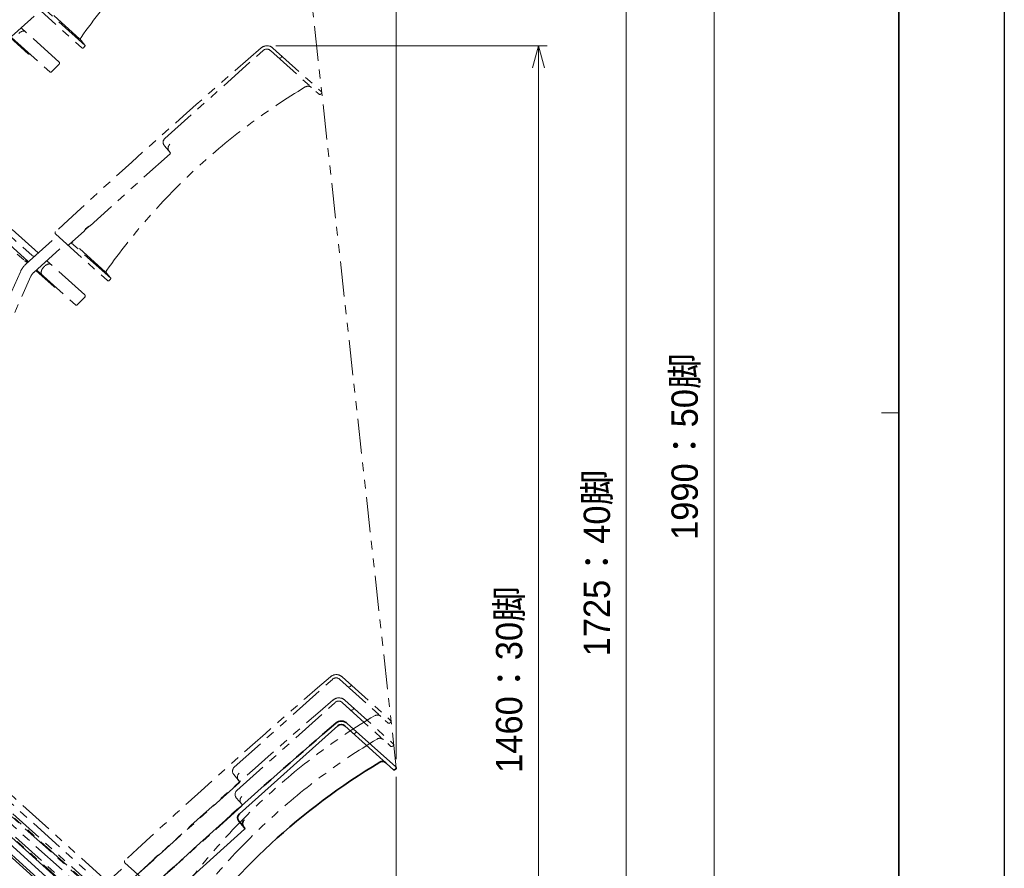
# Model space of a CAD drawing. Header units: millimetres. Extents: x 0 to 4200, y 0 to 2970.
# Tile 6 of 7: x 3078 to 4200, y 966 to 1933. Entities that reach past the tile are written whole.
import ezdxf

# ---------------------------------------------------------------- set-up
doc = ezdxf.new("R2010")
doc.units = ezdxf.units.MM
doc.header["$LTSCALE"] = 10
doc.linetypes.add('ACISOTGB', pattern=[9, 4, -1, 1, -1, 1, -1])
doc.layers.get('0').update_dxf_attribs({"lineweight": 35})
doc.layers.get('Defpoints').update_dxf_attribs({"lineweight": 35})
for name, color, linetype, lineweight in [('中線', 3, 'Continuous', 20), ('図枠', 7, 'Continuous', 35), ('太線', 7, 'Continuous', 35), ('寸法線', 1, 'Continuous', 13), ('想像線', 130, 'ACISOTGB', 13), ('細線', 1, 'Continuous', 13)]:
    doc.layers.add(name, color=color, linetype=linetype, lineweight=lineweight)
doc.styles.get("Standard").update_dxf_attribs({"font": 'HGPGothicM.ttf'})
doc.dimstyles.new('AICHI_JIS$0', dxfattribs={"dimtxt": 3, "dimasz": 2.5, "dimexe": 1, "dimexo": 1, "dimgap": 1.5, "dimtad": 3, "dimdec": 8, "dimdsep": 46, "dimtxsty": 'Standard', "dimblk": 'OPEN30', "dimcen": 0, "dimclrd": 1, "dimclre": 1, "dimclrt": 2, "dimazin": 2, "dimtp": 0.1, "dimtm": 0.1, "dimtfac": 0.71, "dimtdec": 8, "dimtmove": 0, "dimatfit": 3, "dimldrblk": 'OPEN30', "dimfxl": 20, "dimlwd": -1, "dimlwe": -1, "dimarcsym": 1})

# ---------------------------------------------------------------- blocks, each defined once
blk = doc.blocks.new('AICHI_SEIHIN_A3')
at = {"layer": '図枠', "color": 1, "lineweight": 25}
blk.add_line((420, 297), (420, 0), dxfattribs=at)
at = {"layer": '図枠'}
blk.add_line((408, 286), (408, 11), dxfattribs=at)
at = {"layer": '図枠', "color": 1, "lineweight": 15}
blk.add_line((408, 148.5), (406, 148.5), dxfattribs=at)
blk = doc.blocks.new('X50_50脚積載_d')
at = {"layer": '中線'}
for p, q in [((513.6, 594.9), (514.9, 595.5)), ((20.2, 560.3), (231.4, 370.1)), ((238.5, 373.1), (42.4, 549.7))]:
    blk.add_line(p, q, dxfattribs=at)
for centre, radius, start, end in [((513.2, 595.9), 1, 228, 294.1172), ((514.3, 596.9), 1.5, 294.1172, 48)]:
    blk.add_arc(centre, radius, start, end, dxfattribs=at)
at = {"layer": '太線'}
for p, q in [((505.8, 606.5), (561, 556.9)), ((382.8, 503.6), (494.8, 603.8)), ((502.9, 603.8), (558.4, 553.8)), ((-3.2, 571), (227.6, 363.2)), ((560.8, 554.5), (559.6, 553.7)), ((388.8, 487.5), (382.2, 495.3)), ((388.7, 486.1), (297.5, 404))]:
    blk.add_line(p, q, dxfattribs=at)
for centre, radius, start, end in [((6054, -5850.3), 8521.9, 130.73811, 132.85255), ((499.1, 599.1), 10, 48, 130.7381), ((498.8, 599.3), 6, 48, 131.8156), ((927.5, -81.6), 750, 120.8635, 144.5543), ((545.8, 557.1), 6, 48, 120.8635), ((559.1, 554.5), 1, 228, 303), ((560, 555.7), 1.5, 303, 48), ((386.8, 499.1), 6, 131.8156, 220), ((392.5, 492.4), 6, 131.8938, 220), ((388, 486.8), 1, 312, 40)]:
    blk.add_arc(centre, radius, start, end, dxfattribs=at)
at = {"layer": '想像線'}
for p, q in [((561.5, 555.9), (418.2, 1855.5)), ((144.1, 1429.3), (203.3, 1376)), ((119.3, 1385.4), (156.1, 1418.5)), ((207, 1378.7), (162.1, 1419.1)), ((201.1, 1385.9), (163.1, 1420.1)), ((177.6, 1359.7), (134.2, 1398.8)), ((121.9, 1387.7), (142.8, 1368.8)), ((123.3, 1387.8), (166.9, 1348.4)), ((206.8, 1379), (202.6, 1384.1)), ((144.2, 1368.9), (144.2, 1368.9)), ((206.8, 1377.7), (205.4, 1376.1)), ((298, 1272.8), (410, 1373)), ((418.1, 1373), (473.6, 1323)), ((421, 1375.7), (476.2, 1326)), ((177.4, 1357.2), (169, 1348.5)), ((177.4, 1357.2), (177.7, 1357.6)), ((428.8, 1364.1), (430.1, 1364.7)), ((-88, 1340.2), (142.7, 1132.4)), ((-64.6, 1329.4), (146.6, 1139.3)), ((476, 1323.7), (474.8, 1322.9)), ((153.7, 1142.3), (-42.4, 1318.9)), ((-56.1, 1308.3), (138.3, 1133.3)), ((304, 1256.6), (297.4, 1264.4)), ((303.9, 1255.3), (212.7, 1173.2)), ((206.3, 1167.4), (189, 1151.8)), ((206.7, 1168.1), (211.9, 1172.8)), ((210.4, 1171.9), (207.7, 1169.6)), ((139.8, 1129.8), (175.6, 1162)), ((173.3, 1164), (232.5, 1110.8)), ((148.6, 1120.1), (185.3, 1153.2)), ((236.3, 1113.5), (191.3, 1153.9)), ((230.3, 1120.6), (192.3, 1154.8)), ((139.2, 1133.1), (141.4, 1131.2)), ((139.7, 1133.4), (140.6, 1134.3)), ((142.1, 1131.8), (140, 1133.8)), ((147.1, 1139), (149.5, 1138.5)), ((206.8, 1094.5), (163.4, 1133.5)), ((151.1, 1122.4), (172, 1103.6)), ((152.5, 1122.5), (196.2, 1083.2)), ((160.9, 1127), (159.8, 1126)), ((-23.2, 769.1), (133.5, 1121)), ((-11.3, 763.8), (145.3, 1115.7)), ((236.1, 1113.8), (231.8, 1118.9)), ((236, 1112.5), (234.6, 1110.9)), ((173.4, 1103.6), (173.5, 1103.7)), ((206.6, 1092), (198.2, 1083.3)), ((206.6, 1092), (207, 1092.4)), ((377, 556.6), (489, 656.9)), ((497, 656.8), (552.5, 606.8)), ((500, 659.6), (555.1, 609.9)), ((507.7, 648), (509, 648.6)), ((379.9, 530.1), (491.9, 630.3)), ((499.9, 630.3), (555.5, 580.3)), ((502.9, 633), (558, 583.4)), ((-9.1, 624.1), (221.7, 416.3)), ((510.7, 621.5), (511.9, 622)), ((14.4, 613.3), (225.6, 423.1)), ((554.9, 607.5), (553.7, 606.8)), ((-6.1, 597.5), (224.6, 389.7)), ((232.7, 426.1), (36.6, 602.8)), ((17.3, 586.8), (228.5, 396.6)), ((22.8, 592.2), (217.2, 417.2)), ((235.6, 399.6), (39.5, 576.2)), ((557.9, 581), (556.7, 580.2)), ((25.8, 565.7), (220.2, 390.7)), ((382.8, 539.1), (291.6, 457)), ((382.9, 540.5), (376.4, 548.3)), ((385.9, 514), (379.3, 521.8)), ((385.8, 512.6), (294.6, 430.5)), ((285.2, 451.2), (267.9, 435.7)), ((285.7, 452), (290.8, 456.7)), ((289.3, 455.8), (286.7, 453.4)), ((218.8, 413.6), (254.6, 445.9)), ((252.3, 447.9), (311.5, 394.7))]:
    blk.add_line(p, q, dxfattribs=at)
for centre, radius, start, end in [((813.4, 952.8), 750, 120.8635, 144.5543), ((204.9, 1386), 3, 144.5543, 220), ((143.5, 1369.6), 1, 228, 316), ((5969.2, -5081.2), 8521.9, 130.73811, 132.85255), ((204.3, 1377.1), 1.5, 228, 318), ((206.1, 1378.4), 1, 318, 40), ((414.3, 1368.3), 10, 48, 130.7381), ((414, 1368.5), 6, 48, 131.8156), ((176.6, 1358.6), 1.5, 320, 48), ((428.4, 1365), 1, 228, 294.1172), ((429.4, 1366.1), 1.5, 294.1172, 48), ((167.9, 1349.6), 1.5, 228, 316), ((842.7, 687.6), 750, 120.8635, 144.5543), ((461, 1326.2), 6, 48, 120.8635), ((475.2, 1324.9), 1.5, 303, 48), ((474.2, 1323.7), 1, 228, 303), ((302, 1268.3), 6, 131.8156, 220), ((307.7, 1261.6), 6, 131.8938, 220), ((303.2, 1256), 1, 312, 40), ((217.1, 1161.8), 12.2, 111.5828, 152.4172), ((206.1, 1167.5), 0.2, 312, 332.4172), ((212.6, 1173.3), 0.2, 291.5828, 312), ((174.3, 1165.2), 1.5, 132.8525, 228), ((188, 1152.9), 1.5, 228, 312), ((138.9, 1134.1), 1, 228, 316), ((147.3, 1140), 1, 228, 258), ((153.2, 1123.3), 1, 173.8923, 228), ((234.1, 1120.8), 3, 144.5543, 220), ((233.5, 1111.9), 1.5, 228, 318), ((235.3, 1113.1), 1, 318, 40), ((172.7, 1104.3), 1, 228, 316), ((205.8, 1093.4), 1.5, 320, 48), ((197.2, 1084.3), 1.5, 228, 316), ((493.3, 652.1), 10, 48, 130.7381), ((6048.1, -5797.3), 8521.9, 130.73811, 132.85255), ((493, 652.4), 6, 48, 131.8156), ((508.4, 649.9), 1.5, 294.1172, 48), ((507.3, 648.9), 1, 228, 294.1172), ((6051, -5823.8), 8521.9, 130.73811, 132.85255), ((496.2, 625.6), 10, 48, 130.7381), ((495.9, 625.9), 6, 48, 131.8156), ((510.2, 622.4), 1, 228, 294.1172), ((511.3, 623.4), 1.5, 294.1172, 48), ((921.6, -28.5), 750, 120.8635, 144.5543), ((540, 610.1), 6, 48, 120.8635), ((553.2, 607.6), 1, 228, 303), ((554.1, 608.8), 1.5, 303, 48), ((924.6, -55.1), 750, 120.8635, 144.5543), ((542.9, 583.6), 6, 48, 120.8635), ((557, 582.3), 1.5, 303, 48), ((556.1, 581.1), 1, 228, 303), ((381, 552.2), 6, 131.8156, 220), ((386.6, 545.4), 6, 131.8938, 220), ((382.2, 539.9), 1, 312, 40), ((383.9, 525.7), 6, 131.8156, 220), ((389.6, 518.9), 6, 131.8938, 220), ((385.1, 513.4), 1, 312, 40), ((253.3, 449), 1.5, 132.8525, 228), ((285.1, 451.4), 0.2, 312, 332.4172), ((296.1, 445.6), 12.2, 111.5828, 152.4172), ((291.5, 457.2), 0.2, 291.5828, 312)]:
    blk.add_arc(centre, radius, start, end, dxfattribs=at)
for centre, major_axis, ratio, start_param, end_param in [((134.4, 1389.2), (4.68, 5.2), 0.590468, 0, 1.503047), ((157.6, 1110.1), (-4.8, -26.1), 0.997304, -2.222476, -1.811775), ((162.6, 1122.9), (4.68, 5.2), 0.590468, 1.503047, 3.141593), ((163.6, 1123.9), (4.68, 5.2), 0.590468, 0, 1.503047), ((157.6, 1110.1), (-2.5, -13.3), 0.994708, -2.223441, -1.812436)]:
    blk.add_ellipse(centre, major_axis=major_axis, ratio=ratio, start_param=start_param, end_param=end_param, dxfattribs=at)
at = {"layer": '細線'}
blk.add_line((28.7, 539.2), (223.1, 364.2), dxfattribs=at)
blk = doc.blocks.new('_Open30')
at = {"color": 0, "linetype": 'ByBlock', "lineweight": -2}
for p, q in [((-1, 0.268), (0, 0)), ((0, 0), (-1, -0.268)), ((0, 0), (-1, 0))]:
    blk.add_line(p, q, dxfattribs=at)
blk = doc.blocks.new('*D40')
at = {"layer": 'Defpoints', "color": 0, "transparency": 16777216}
for p in [(3507.3, 1080.7), (2446.4, 522.5), (2446.4, 365.3)]:
    blk.add_point(p, dxfattribs=at)
at = {"layer": '寸法線', "color": 1, "linetype": 'ByBlock', "transparency": 16777216}
for p, q in [((3507.3, 1070.7), (3507.3, 355.3)), ((2446.4, 512.5), (2446.4, 355.3)), ((3482.3, 365.3), (2471.4, 365.3))]:
    blk.add_line(p, q, dxfattribs=at)
at = {"layer": '寸法線', "color": 1, "transparency": 16777216, "xscale": 25, "yscale": 25, "zscale": 25, "rotation": 180}
blk.add_blockref('_Open30', (2446.4, 365.3), dxfattribs=at)
at = {"layer": '寸法線', "color": 1, "transparency": 16777216, "xscale": 25, "yscale": 25, "zscale": 25}
blk.add_blockref('_Open30', (3507.3, 365.3), dxfattribs=at)
at = {"layer": '寸法線', "color": 211, "transparency": 16777216, "char_height": 30, "attachment_point": 5}
for s, insert in [('1060', (2976.8, 395.3)), ('スタックカートＸ型\u3000積載：50脚', (2976.8, 332.6))]:
    blk.add_mtext(s, dxfattribs=dict(at, insert=insert))
blk = doc.blocks.new('*D41')
at = {"layer": 'Defpoints', "color": 0, "transparency": 16777216}
for p in [(3360.1, 1903.2), (3669.4, 1903.2), (3343.9, 460)]:
    blk.add_point(p, dxfattribs=at)
at = {"layer": '寸法線', "color": 1, "linetype": 'ByBlock', "transparency": 16777216}
for p, q in [((3370.1, 1903.2), (3679.4, 1903.2)), ((3669.4, 485), (3669.4, 1878.2)), ((3353.9, 460), (3679.4, 460))]:
    blk.add_line(p, q, dxfattribs=at)
at = {"layer": '寸法線', "color": 1, "transparency": 16777216, "xscale": 25, "yscale": 25, "zscale": 25}
for p, rotation in [((3669.4, 1903.2), 90), ((3669.4, 460), 270)]:
    blk.add_blockref('_Open30', p, dxfattribs=dict(at, rotation=rotation))
at = {"layer": '寸法線', "color": 3, "transparency": 16777216, "insert": (3637.5, 1181.6), "char_height": 30, "attachment_point": 5, "rotation": 90}
blk.add_mtext('1460：30脚', dxfattribs=at)
blk = doc.blocks.new('*D42')
at = {"layer": 'Defpoints', "color": 0, "transparency": 16777216}
for p in [(3330.9, 2168.5), (3769.4, 2168.5), (3343.9, 460)]:
    blk.add_point(p, dxfattribs=at)
at = {"layer": '寸法線', "color": 1, "linetype": 'ByBlock', "transparency": 16777216}
for p, q in [((3340.9, 2168.5), (3779.4, 2168.5)), ((3769.4, 485), (3769.4, 2143.5)), ((3353.9, 460), (3779.4, 460))]:
    blk.add_line(p, q, dxfattribs=at)
at = {"layer": '寸法線', "color": 1, "transparency": 16777216, "xscale": 25, "yscale": 25, "zscale": 25}
for p, rotation in [((3769.4, 2168.5), 90), ((3769.4, 460), 270)]:
    blk.add_blockref('_Open30', p, dxfattribs=dict(at, rotation=rotation))
at = {"layer": '寸法線', "color": 3, "transparency": 16777216, "insert": (3737.5, 1314.2), "char_height": 30, "attachment_point": 5, "rotation": 90}
blk.add_mtext('1725：40脚', dxfattribs=at)
blk = doc.blocks.new('*D43')
at = {"layer": 'Defpoints', "color": 0, "transparency": 16777216}
for p in [(3301.6, 2433.7), (3869.4, 2433.7), (3343.9, 460)]:
    blk.add_point(p, dxfattribs=at)
at = {"layer": '寸法線', "color": 1, "linetype": 'ByBlock', "transparency": 16777216}
for p, q in [((3311.6, 2433.7), (3879.4, 2433.7)), ((3869.4, 485), (3869.4, 2408.7)), ((3353.9, 460), (3879.4, 460))]:
    blk.add_line(p, q, dxfattribs=at)
at = {"layer": '寸法線', "color": 1, "transparency": 16777216, "xscale": 25, "yscale": 25, "zscale": 25}
for p, rotation in [((3869.4, 2433.7), 90), ((3869.4, 460), 270)]:
    blk.add_blockref('_Open30', p, dxfattribs=dict(at, rotation=rotation))
at = {"layer": '寸法線', "color": 3, "transparency": 16777216, "insert": (3837.5, 1446.8), "char_height": 30, "attachment_point": 5, "rotation": 90}
blk.add_mtext('1990：50脚', dxfattribs=at)
blk = doc.blocks.new('*D44')
at = {"layer": 'Defpoints', "color": 0, "transparency": 16777216}
for p in [(2471, 2576), (2471, 2102.8), (3507.3, 1080.7)]:
    blk.add_point(p, dxfattribs=at)
at = {"layer": '寸法線', "color": 1, "linetype": 'ByBlock', "transparency": 16777216}
for p, q in [((2471, 2112.8), (2471, 2586)), ((3507.3, 1090.7), (3507.3, 2586)), ((3482.3, 2576), (2496, 2576))]:
    blk.add_line(p, q, dxfattribs=at)
at = {"layer": '寸法線', "color": 1, "transparency": 16777216, "xscale": 25, "yscale": 25, "zscale": 25, "rotation": 180}
blk.add_blockref('_Open30', (2471, 2576), dxfattribs=at)
at = {"layer": '寸法線', "color": 1, "transparency": 16777216, "xscale": 25, "yscale": 25, "zscale": 25}
blk.add_blockref('_Open30', (3507.3, 2576), dxfattribs=at)
at = {"layer": '寸法線', "color": 211, "transparency": 16777216, "insert": (2989.2, 2606), "char_height": 30, "attachment_point": 5}
blk.add_mtext('1040', dxfattribs=at)

msp = doc.modelspace()

# ---------------------------------------------------------------- block references
msp.add_blockref('X50_50脚積載_d', (2945.79733027, 524.95761279))
at = {"layer": '太線', "lineweight": 0, "xscale": 10, "yscale": 10, "zscale": 10}
msp.add_blockref('AICHI_SEIHIN_A3', (0, 0), dxfattribs=at)

# ---------------------------------------------------------------- dimensions: what is measured, and where the dimension line sits
at = {"layer": '寸法線'}
for base, p2, text, picture, middle in [((2471.04167902, 2575.99594138), (2471.04167902, 2102.80491233), '1040', '*D44', (2989.15447801, 2605.99594138)), ((2446.39423244, 365.2983539), (2446.39423244, 522.5), '1060\\XスタックカートＸ型\u3000積載：50脚', '*D40', (2976.83075472, 365.2983539))]:
    dim = msp.add_linear_dim(base=base, p1=(3507.267277, 1080.69529896), p2=p2, text=text, dimstyle='AICHI_JIS$0', override={"dimscale": 10, "dimblk1": 'Open30', "dimblk2": 'Open30', "dimsah": 1, "dimclrt": 211, "dimtdec": 2}, dxfattribs=at)
    dim.commit()
    dim.dimension.update_dxf_attribs({"geometry": picture, "text_midpoint": middle})
for base, p2, text, picture, middle in [((3869.44887252, 2433.68618951), (3301.60948917, 2433.68618951), '1990：50脚', '*D43', (3837.46917709, 1446.84309475)), ((3769.44887252, 2168.45481452), (3330.8547423, 2168.45481452), '1725：40脚', '*D42', (3737.46917709, 1314.22740726)), ((3669.44887252, 1903.22343953), (3360.09999542, 1903.22343953), '1460：30脚', '*D41', (3637.46917709, 1181.61171977))]:
    dim = msp.add_linear_dim(base=base, p1=(3343.87143421, 460), p2=p2, angle=90, text=text, dimstyle='AICHI_JIS$0', override={"dimscale": 10, "dimblk1": 'Open30', "dimblk2": 'Open30', "dimsah": 1, "dimclrt": 3, "dimtdec": 2}, dxfattribs=at)
    dim.commit()
    dim.dimension.update_dxf_attribs({"geometry": picture, "text_midpoint": middle})

doc.saveas('drawing.dxf')
